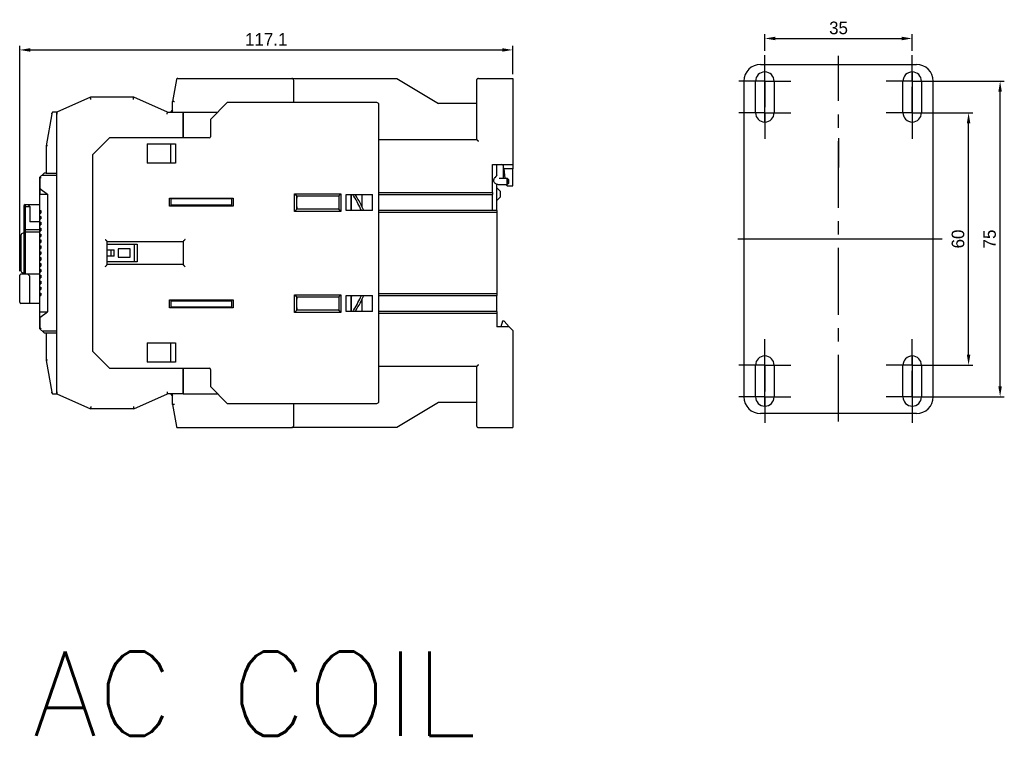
# Model space of a CAD drawing. Header units: millimetres. Extents: x -1854 to -1002, y -1254 to -1006.
# Tile 15 of 15: x -1236 to -1002, y -1249 to -1078. Entities that reach past the tile are written whole.
import ezdxf

# ---------------------------------------------------------------- set-up
doc = ezdxf.new("R2010")
doc.units = ezdxf.units.MM
doc.linetypes.add('CENTER', pattern=[50.8, 31.75, -6.35, 6.35, -6.35])
for name, color, linetype in [('\\M+3B5B5\\M+3B8E9\\M+3C3FE1', 3, 'Continuous'), ('BO', 3, 'Continuous'), ('Center', 7, 'CENTER'), ('d', 4, 'Continuous'), ('DI', 7, 'Continuous')]:
    doc.layers.add(name, color=color, linetype=linetype)
doc.styles.add('H', font='simplex', dxfattribs={"bigfont": 'gsg1'})
doc.dimstyles.new('ISO-25$0', dxfattribs={"dimtxt": 2.5, "dimasz": 2.5, "dimexe": 1, "dimexo": 1, "dimgap": 1, "dimtad": 1, "dimdec": 4, "dimdsep": 46, "dimtxsty": 'Standard', "dimcen": 2.5, "dimadec": 0, "dimazin": 2, "dimtfac": 1, "dimtdec": 4, "dimtmove": 0, "dimatfit": 3, "dimfxl": 0, "dimarcsym": 0})

# ---------------------------------------------------------------- blocks, each defined once
blk = doc.blocks.new('*D69')
at = {"layer": 'd', "color": 0, "lineweight": -2}
for p, q in [((-1236.09, -1138.22), (-1236.09, -1084.66)), ((-1118.99, -1091.42), (-1118.99, -1084.66)), ((-1233.59, -1085.66), (-1121.49, -1085.66))]:
    blk.add_line(p, q, dxfattribs=at)
at = {"layer": 'd', "color": 0}
for points in [[(-1233.59, -1085.25), (-1233.59, -1086.08), (-1236.09, -1085.66)], [(-1121.49, -1085.25), (-1121.49, -1086.08), (-1118.99, -1085.66)]]:
    blk.add_solid(points, dxfattribs=at)
at = {"layer": 'DEFPOINTS', "color": 0}
for p in [(-1118.99, -1085.66), (-1118.99, -1092.42), (-1236.09, -1139.22)]:
    blk.add_point(p, dxfattribs=at)
at = {"layer": 'd', "color": 0, "insert": (-1177.54, -1083.16), "char_height": 3, "attachment_point": 5}
blk.add_mtext('117.1', dxfattribs=at)
blk = doc.blocks.new('*D286')
at = {"layer": 'd', "color": 0, "lineweight": -2}
for p, q in [((-1018.11, -1100.59), (-1009.72, -1100.59)), ((-1010.72, -1158.09), (-1010.72, -1103.09)), ((-1018.11, -1160.59), (-1009.72, -1160.59))]:
    blk.add_line(p, q, dxfattribs=at)
at = {"layer": 'd', "color": 0}
for points in [[(-1011.13, -1103.09), (-1010.3, -1103.09), (-1010.72, -1100.59)], [(-1011.13, -1158.09), (-1010.3, -1158.09), (-1010.72, -1160.59)]]:
    blk.add_solid(points, dxfattribs=at)
at = {"layer": 'DEFPOINTS', "color": 0}
for p in [(-1019.11, -1100.59), (-1010.72, -1100.59), (-1019.11, -1160.59)]:
    blk.add_point(p, dxfattribs=at)
at = {"layer": 'd', "color": 0, "insert": (-1013.22, -1130.59), "char_height": 3, "attachment_point": 5, "rotation": 90}
blk.add_mtext('60', dxfattribs=at)
blk = doc.blocks.new('*D287')
at = {"layer": 'd', "color": 0, "lineweight": -2}
for p, q in [((-1018.11, -1093.09), (-1002.23, -1093.09)), ((-1003.23, -1165.59), (-1003.23, -1095.59)), ((-1018.11, -1168.09), (-1002.23, -1168.09))]:
    blk.add_line(p, q, dxfattribs=at)
at = {"layer": 'd', "color": 0}
for points in [[(-1003.65, -1095.59), (-1002.82, -1095.59), (-1003.23, -1093.09)], [(-1003.65, -1165.59), (-1002.82, -1165.59), (-1003.23, -1168.09)]]:
    blk.add_solid(points, dxfattribs=at)
at = {"layer": 'DEFPOINTS', "color": 0}
for p in [(-1019.11, -1093.09), (-1003.23, -1093.09), (-1019.11, -1168.09)]:
    blk.add_point(p, dxfattribs=at)
at = {"layer": 'd', "color": 0, "insert": (-1005.73, -1130.59), "char_height": 3, "attachment_point": 5, "rotation": 90}
blk.add_mtext('75', dxfattribs=at)
blk = doc.blocks.new('*D288')
at = {"layer": 'd', "color": 0, "lineweight": -2}
for p, q in [((-1059.11, -1085.89), (-1059.11, -1081.94)), ((-1024.11, -1085.89), (-1024.11, -1081.94)), ((-1056.61, -1082.94), (-1026.61, -1082.94))]:
    blk.add_line(p, q, dxfattribs=at)
at = {"layer": 'd', "color": 0}
for points in [[(-1056.61, -1082.52), (-1056.61, -1083.36), (-1059.11, -1082.94)], [(-1026.61, -1082.52), (-1026.61, -1083.36), (-1024.11, -1082.94)]]:
    blk.add_solid(points, dxfattribs=at)
at = {"layer": 'DEFPOINTS', "color": 0}
for p in [(-1024.11, -1082.94), (-1059.11, -1086.89), (-1024.11, -1086.89)]:
    blk.add_point(p, dxfattribs=at)
at = {"layer": 'd', "color": 0, "insert": (-1041.61, -1080.44), "char_height": 3, "attachment_point": 5}
blk.add_mtext('35', dxfattribs=at)

msp = doc.modelspace()

# ---------------------------------------------------------------- linework, layer by layer
at = {"color": 7, "linetype": 'Continuous'}
for p, q in [((-1231.28624, -1115.92244), (-1230.28624, -1114.92244)), ((-1231.28624, -1151.92244), (-1231.28624, -1115.92244)), ((-1231.28624, -1118.62244), (-1229.44776, -1119.92244)), ((-1231.28624, -1119.92244), (-1229.44776, -1119.92244)), ((-1234.78624, -1122.42244), (-1231.28624, -1122.42244)), ((-1234.78624, -1122.42244), (-1234.78624, -1138.92244)), ((-1234.18624, -1122.42244), (-1233.68624, -1122.92244)), ((-1235.08624, -1122.72244), (-1235.08624, -1138.92244)), ((-1233.68624, -1122.92244), (-1235.08624, -1122.92244)), ((-1233.68624, -1122.92244), (-1233.68624, -1126.52244)), ((-1231.28624, -1123.82244), (-1231.08624, -1123.82244)), ((-1231.28624, -1124.42244), (-1231.08624, -1124.42244)), ((-1231.08624, -1123.82244), (-1231.08624, -1124.42244)), ((-1231.28624, -1126.52244), (-1233.68624, -1126.52244)), ((-1231.28624, -1125.22244), (-1231.08624, -1125.22244)), ((-1231.28624, -1125.82244), (-1231.08624, -1125.82244)), ((-1231.28624, -1126.62244), (-1231.08624, -1126.62244)), ((-1231.08624, -1125.22244), (-1231.08624, -1125.82244)), ((-1231.08624, -1126.62244), (-1231.08624, -1127.22244)), ((-1235.08624, -1129.22244), (-1235.28624, -1129.22244)), ((-1231.28624, -1128.42244), (-1235.08624, -1128.42244)), ((-1234.78624, -1128.92244), (-1231.28624, -1128.92244)), ((-1231.28624, -1127.22244), (-1231.08624, -1127.22244)), ((-1231.28624, -1128.02244), (-1231.08624, -1128.02244)), ((-1231.28624, -1128.62244), (-1231.08624, -1128.62244)), ((-1231.28624, -1129.42244), (-1231.08624, -1129.42244)), ((-1231.08624, -1128.02244), (-1231.08624, -1128.62244)), ((-1231.08624, -1129.42244), (-1231.08624, -1130.02244)), ((-1235.78624, -1129.72244), (-1235.78624, -1138.12244)), ((-1231.28624, -1130.02244), (-1231.08624, -1130.02244)), ((-1231.28624, -1130.82244), (-1231.08624, -1130.82244)), ((-1231.28624, -1131.42244), (-1231.08624, -1131.42244)), ((-1231.08624, -1130.82244), (-1231.08624, -1131.42244)), ((-1231.28624, -1132.22244), (-1231.08624, -1132.22244)), ((-1231.28624, -1132.82244), (-1231.08624, -1132.82244)), ((-1231.28624, -1133.62244), (-1231.08624, -1133.62244)), ((-1231.08624, -1132.22244), (-1231.08624, -1132.82244)), ((-1231.08624, -1133.62244), (-1231.08624, -1134.22244)), ((-1231.28624, -1134.22244), (-1231.08624, -1134.22244)), ((-1231.28624, -1135.02244), (-1231.08624, -1135.02244)), ((-1231.28624, -1135.62244), (-1231.08624, -1135.62244)), ((-1231.28624, -1136.42244), (-1231.08624, -1136.42244)), ((-1231.08624, -1135.02244), (-1231.08624, -1135.62244)), ((-1231.08624, -1136.42244), (-1231.08624, -1137.02244)), ((-1235.28624, -1138.62244), (-1235.08624, -1138.62244)), ((-1231.28624, -1137.02244), (-1231.08624, -1137.02244)), ((-1231.28624, -1137.82244), (-1231.08624, -1137.82244)), ((-1231.28624, -1138.42244), (-1231.08624, -1138.42244)), ((-1231.08624, -1137.82244), (-1231.08624, -1138.42244)), ((-1236.08624, -1145.62244), (-1236.08624, -1139.22244)), ((-1231.28624, -1138.92244), (-1235.78624, -1138.92244)), ((-1234.18624, -1138.92244), (-1233.68624, -1139.42244)), ((-1233.68624, -1145.92244), (-1233.68624, -1139.42244)), ((-1231.28624, -1139.22244), (-1231.08624, -1139.22244)), ((-1231.28624, -1139.82244), (-1231.08624, -1139.82244)), ((-1231.28624, -1140.62244), (-1231.08624, -1140.62244)), ((-1231.08624, -1139.22244), (-1231.08624, -1139.82244)), ((-1231.08624, -1140.62244), (-1231.08624, -1141.22244)), ((-1231.28624, -1141.22244), (-1231.08624, -1141.22244)), ((-1231.28624, -1142.02244), (-1231.08624, -1142.02244)), ((-1231.28624, -1142.62244), (-1231.08624, -1142.62244)), ((-1231.28624, -1143.42244), (-1231.08624, -1143.42244)), ((-1231.08624, -1142.02244), (-1231.08624, -1142.62244)), ((-1231.08624, -1143.42244), (-1231.08624, -1144.02244)), ((-1231.28624, -1144.02244), (-1231.08624, -1144.02244)), ((-1231.28624, -1145.92244), (-1235.78624, -1145.92244)), ((-1231.28624, -1147.92244), (-1229.44776, -1147.92244)), ((-1231.28624, -1149.22244), (-1229.44776, -1147.92244))]:
    msp.add_line(p, q, dxfattribs=at)
at = {"color": 7}
for p, q in [((-1230.78123, -1115.42466), (-1227.27938, -1115.42466)), ((-1229.78596, -1114.92466), (-1227.27938, -1114.92466)), ((-1230.77501, -1152.42111), (-1227.28985, -1152.42111)), ((-1229.78668, -1152.92111), (-1227.28985, -1152.92111))]:
    msp.add_line(p, q, dxfattribs=at)
at = {"color": 7, "linetype": 'Continuous'}
for centre, radius, start, end in [((-1234.78624, -1122.72244), 0.3, 90, 180), ((-1235.28624, -1129.72244), 0.5, 90, 180), ((-1234.78624, -1128.62244), 0.3, 180, 270), ((-1235.28624, -1138.12244), 0.5, 180, 270), ((-1235.78624, -1139.22244), 0.3, 90, 180), ((-1235.78624, -1145.62244), 0.3, 180, 270)]:
    msp.add_arc(centre, radius, start, end, dxfattribs=at)
at = {"layer": '\\M+3B5B5\\M+3B8E9\\M+3C3FE1', "color": 7, "linetype": 'Continuous'}
for p, q in [((-1186.78624, -1098.17244), (-1190.78624, -1102.17244)), ((-1151.28624, -1098.17244), (-1186.78624, -1098.17244)), ((-1150.78624, -1169.17244), (-1150.78624, -1098.67244)), ((-1190.78624, -1102.17244), (-1190.78624, -1106.27244)), ((-1214.78624, -1106.57244), (-1218.78624, -1110.57244)), ((-1191.08624, -1106.57244), (-1214.78624, -1106.57244)), ((-1205.78624, -1107.97244), (-1199.08624, -1107.97244)), ((-1205.78624, -1107.97244), (-1205.78624, -1112.57244)), ((-1200.28624, -1107.97244), (-1200.28624, -1112.57244)), ((-1199.08624, -1107.97244), (-1199.08624, -1112.57244)), ((-1218.78624, -1110.57244), (-1218.78624, -1157.27244)), ((-1199.08624, -1112.57244), (-1205.78624, -1112.57244)), ((-1170.78624, -1119.82244), (-1159.78624, -1119.82244)), ((-1170.78624, -1119.82244), (-1170.28624, -1120.32244)), ((-1170.78624, -1124.02244), (-1170.78624, -1119.82244)), ((-1159.78624, -1119.82244), (-1160.28624, -1120.32244)), ((-1159.78624, -1119.82244), (-1159.78624, -1124.02244)), ((-1158.58624, -1120.02244), (-1152.28624, -1120.02244)), ((-1158.58624, -1123.82244), (-1158.58624, -1120.02244)), ((-1157.38624, -1123.82244), (-1157.38624, -1120.02244)), ((-1157.28624, -1120.02244), (-1157.28624, -1120.22244)), ((-1154.78624, -1122.98044), (-1154.78624, -1120.02244)), ((-1152.28624, -1123.82244), (-1152.28624, -1120.02244)), ((-1200.48624, -1120.92244), (-1185.38624, -1120.92244)), ((-1200.48624, -1122.82244), (-1200.48624, -1120.92244)), ((-1200.08624, -1122.57244), (-1200.08624, -1120.92244)), ((-1185.78624, -1121.07244), (-1200.08624, -1121.07244)), ((-1199.98624, -1121.07244), (-1199.98624, -1120.92244)), ((-1185.88624, -1121.07244), (-1185.88624, -1120.92244)), ((-1185.78624, -1120.92244), (-1185.78624, -1122.57244)), ((-1185.38624, -1120.92244), (-1185.38624, -1122.82244)), ((-1170.28624, -1120.32244), (-1160.28624, -1120.32244)), ((-1170.28624, -1123.52244), (-1170.28624, -1120.32244)), ((-1160.28624, -1120.32244), (-1160.28624, -1123.52244)), ((-1157.28624, -1123.62244), (-1157.28624, -1120.22244)), ((-1185.38624, -1122.82244), (-1200.48624, -1122.82244)), ((-1185.78624, -1122.57244), (-1200.08624, -1122.57244)), ((-1170.78624, -1124.02244), (-1170.28624, -1123.52244)), ((-1159.78624, -1124.02244), (-1170.78624, -1124.02244)), ((-1160.28624, -1123.52244), (-1170.28624, -1123.52244)), ((-1159.78624, -1124.02244), (-1160.28624, -1123.52244)), ((-1152.28624, -1123.82244), (-1158.58624, -1123.82244)), ((-1157.28624, -1123.62244), (-1157.28624, -1123.82244)), ((-1215.28624, -1131.17244), (-1197.28624, -1131.17244)), ((-1215.28624, -1136.67244), (-1215.28624, -1131.17244)), ((-1215.28624, -1131.82244), (-1208.18624, -1131.82244)), ((-1208.88624, -1131.82244), (-1208.88624, -1136.02244)), ((-1208.18624, -1131.82244), (-1208.18624, -1136.02244)), ((-1197.28624, -1131.17244), (-1197.28624, -1136.67244)), ((-1215.28624, -1133.17244), (-1214.38624, -1133.17244)), ((-1214.38624, -1134.67244), (-1214.38624, -1133.17244)), ((-1214.38624, -1133.17244), (-1213.68624, -1133.17244)), ((-1213.68624, -1134.67244), (-1213.68624, -1133.17244)), ((-1209.88624, -1132.92244), (-1212.68624, -1132.92244)), ((-1212.68624, -1132.92244), (-1212.68624, -1134.92244)), ((-1209.88624, -1134.92244), (-1209.88624, -1132.92244)), ((-1214.38624, -1134.67244), (-1215.28624, -1134.67244)), ((-1208.18624, -1136.02244), (-1215.28624, -1136.02244)), ((-1213.68624, -1134.67244), (-1214.38624, -1134.67244)), ((-1212.68624, -1134.92244), (-1209.88624, -1134.92244)), ((-1197.28624, -1136.67244), (-1215.28624, -1136.67244)), ((-1200.48624, -1145.02244), (-1185.38624, -1145.02244)), ((-1200.48624, -1146.92244), (-1200.48624, -1145.02244)), ((-1200.08624, -1145.27244), (-1185.78624, -1145.27244)), ((-1200.08624, -1146.92244), (-1200.08624, -1145.27244)), ((-1185.78624, -1145.27244), (-1185.78624, -1146.92244)), ((-1185.38624, -1145.02244), (-1185.38624, -1146.92244)), ((-1170.78624, -1143.82244), (-1170.28624, -1144.32244)), ((-1170.78624, -1148.02244), (-1170.78624, -1143.82244)), ((-1170.78624, -1143.82244), (-1159.78624, -1143.82244)), ((-1170.28624, -1144.32244), (-1160.28624, -1144.32244)), ((-1170.28624, -1147.52244), (-1170.28624, -1144.32244)), ((-1159.78624, -1143.82244), (-1160.28624, -1144.32244)), ((-1160.28624, -1144.32244), (-1160.28624, -1147.52244)), ((-1159.78624, -1143.82244), (-1159.78624, -1148.02244)), ((-1158.58624, -1144.02244), (-1152.28624, -1144.02244)), ((-1158.58624, -1147.82244), (-1158.58624, -1144.02244)), ((-1157.38624, -1147.82244), (-1157.38624, -1144.02244)), ((-1157.28624, -1144.02244), (-1157.28624, -1144.22244)), ((-1157.28624, -1147.62244), (-1157.28624, -1144.22244)), ((-1154.78624, -1147.82244), (-1154.78624, -1144.86443)), ((-1152.28624, -1147.82244), (-1152.28624, -1144.02244)), ((-1185.38624, -1146.92244), (-1200.48624, -1146.92244)), ((-1185.78624, -1146.77244), (-1200.08624, -1146.77244)), ((-1199.98624, -1146.92244), (-1199.98624, -1146.77244)), ((-1185.88624, -1146.92244), (-1185.88624, -1146.77244)), ((-1170.78624, -1148.02244), (-1170.28624, -1147.52244)), ((-1159.78624, -1148.02244), (-1170.78624, -1148.02244)), ((-1160.28624, -1147.52244), (-1170.28624, -1147.52244)), ((-1159.78624, -1148.02244), (-1160.28624, -1147.52244)), ((-1152.28624, -1147.82244), (-1158.58624, -1147.82244)), ((-1157.28624, -1147.62244), (-1157.28624, -1147.82244)), ((-1218.78624, -1157.27244), (-1214.78624, -1161.27244)), ((-1205.78624, -1155.27244), (-1199.08624, -1155.27244)), ((-1205.78624, -1155.27244), (-1205.78624, -1159.87244)), ((-1200.28624, -1155.27244), (-1200.28624, -1159.87244)), ((-1199.08624, -1155.27244), (-1199.08624, -1159.87244)), ((-1199.08624, -1159.87244), (-1205.78624, -1159.87244)), ((-1214.78624, -1161.27244), (-1191.08624, -1161.27244)), ((-1190.78624, -1161.57244), (-1190.78624, -1165.67244)), ((-1190.78624, -1165.67244), (-1186.78624, -1169.67244)), ((-1186.78624, -1169.67244), (-1151.28624, -1169.67244))]:
    msp.add_line(p, q, dxfattribs=at)
for centre, radius, start, end in [((-1151.28624, -1098.67244), 0.5, 0, 90), ((-1191.08624, -1106.27244), 0.3, 270, 0), ((-1154.57893, -1119.16877), 2.5, 199.9911948, 212.4454806), ((-1154.57893, -1119.16877), 2, 205.3895954, 212.4454806), ((-1169.28624, -1120.92244), 1, 149.9862496, 180), ((-1169.28624, -1120.92244), 1, 142.7463993, 149.9862496), ((-1177.78624, -1133.92244), 25, 23.8436699, 32.4454806), ((-1177.78624, -1133.92244), 25.5, 23.360358, 32.4454806), ((-1169.28624, -1122.92244), 1, 180, 209.9860773), ((-1169.28624, -1122.92244), 1, 209.9860773, 217.2496535), ((-1169.28624, -1144.92244), 1, 149.9862496, 180), ((-1169.28624, -1144.92244), 1, 142.7463993, 149.9862496), ((-1177.78624, -1133.92244), 25, 327.5545194, 336.1563301), ((-1177.78624, -1133.92244), 25.5, 327.5545194, 336.639642), ((-1169.28624, -1146.92244), 1, 180, 209.9860773), ((-1169.28624, -1146.92244), 1, 209.9860773, 217.2496535), ((-1154.57893, -1148.6761), 2.5, 147.5545194, 160.0092122), ((-1154.57893, -1148.6761), 2, 147.5545194, 154.6061538), ((-1191.08624, -1161.57244), 0.3, 0, 90), ((-1151.28624, -1169.17244), 0.5, 270, 0)]:
    msp.add_arc(centre, radius, start, end, dxfattribs=at)
for points, start_tangent, end_tangent in [([(-1215.78624, -1130.67244), (-1215.6775, -1130.78118), (-1215.56852, -1130.89015), (-1215.46626, -1130.99242), (-1215.37779, -1131.08089), (-1215.31269, -1131.14598), (-1215.28624, -1131.17244)], (0.707106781, -0.707106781), (0.707106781, -0.707106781)), ([(-1196.78624, -1130.67244), (-1196.89499, -1130.78118), (-1197.00396, -1130.89015), (-1197.10622, -1130.99242), (-1197.19469, -1131.08089), (-1197.25979, -1131.14598), (-1197.28624, -1131.17244)], (-0.707106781, -0.707106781), (-0.707106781, -0.707106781)), ([(-1215.78624, -1137.17244), (-1215.6775, -1137.06369), (-1215.56852, -1136.95472), (-1215.46626, -1136.85245), (-1215.37779, -1136.76399), (-1215.31269, -1136.69889), (-1215.28624, -1136.67244)], (0.707106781, 0.707106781), (0.707106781, 0.707106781)), ([(-1196.78624, -1137.17244), (-1196.89499, -1137.06369), (-1197.00396, -1136.95472), (-1197.10622, -1136.85245), (-1197.19469, -1136.76399), (-1197.25979, -1136.69889), (-1197.28624, -1136.67244)], (-0.707106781, 0.707106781), (-0.707106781, 0.707106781))]:
    msp.add_spline(points, degree=3, dxfattribs=dict(at, start_tangent=start_tangent, end_tangent=end_tangent))
at = {"layer": 'BO', "color": 7, "linetype": 'Continuous'}
for p, q in [((-1060.10839, -1089.09155), (-1023.10839, -1089.09155)), ((-1024.10839, -1090.90759), (-1024.10839, -1102.77551)), ((-1024.10839, -1090.90759), (-1024.10839, -1102.77551)), ((-1198.86015, -1092.67034), (-1199.78624, -1097.92244)), ((-1198.86015, -1092.67034), (-1199.78624, -1097.92244)), ((-1198.56471, -1092.42244), (-1171.48624, -1092.42244)), ((-1198.56471, -1092.42244), (-1171.48624, -1092.42244)), ((-1171.48624, -1092.42244), (-1146.48624, -1092.42244)), ((-1170.98624, -1098.17244), (-1170.98624, -1092.92244)), ((-1146.48624, -1092.42244), (-1136.58624, -1098.42244)), ((-1127.58624, -1092.92244), (-1127.58624, -1096.42244)), ((-1127.08624, -1092.42244), (-1118.98624, -1092.42244)), ((-1127.08624, -1092.42244), (-1118.98624, -1092.42244)), ((-1118.98624, -1092.42244), (-1118.98624, -1093.92244)), ((-1118.98624, -1093.92244), (-1118.98624, -1096.42244)), ((-1064.10839, -1093.09155), (-1064.10839, -1168.09155)), ((-1061.30839, -1100.59155), (-1061.30839, -1093.09155)), ((-1056.90839, -1093.09155), (-1056.90839, -1100.59155)), ((-1026.30839, -1100.59155), (-1026.30839, -1093.09155)), ((-1021.90839, -1093.09155), (-1021.90839, -1100.59155)), ((-1127.58624, -1096.42244), (-1127.58624, -1106.92244)), ((-1118.98624, -1096.42244), (-1118.98624, -1112.92244)), ((-1219.28624, -1096.92244), (-1227.28624, -1100.42244)), ((-1208.98624, -1096.92244), (-1219.28624, -1096.92244)), ((-1200.98624, -1100.42244), (-1208.98624, -1096.92244)), ((-1199.78624, -1100.42244), (-1199.78624, -1097.92244)), ((-1199.78624, -1100.42244), (-1199.78624, -1097.92244)), ((-1127.58624, -1098.42244), (-1136.58624, -1098.42244)), ((-1228.4546, -1100.87034), (-1229.78624, -1108.42244)), ((-1228.41934, -1100.67034), (-1228.4546, -1100.87034)), ((-1228.4546, -1100.87034), (-1228.41934, -1100.67034)), ((-1227.28624, -1100.42244), (-1228.1239, -1100.42244)), ((-1227.28624, -1100.42244), (-1227.28624, -1100.92244)), ((-1227.28624, -1100.79458), (-1227.28624, -1100.42244)), ((-1227.28624, -1100.92244), (-1227.28624, -1100.79458)), ((-1227.28624, -1100.96819), (-1227.28624, -1100.92244)), ((-1227.28624, -1100.96819), (-1227.28624, -1100.92244)), ((-1227.28624, -1166.87668), (-1227.28624, -1100.96819)), ((-1227.28624, -1166.87668), (-1227.28624, -1100.96819)), ((-1200.98624, -1100.42244), (-1197.28624, -1100.42244)), ((-1200.98624, -1100.42244), (-1197.28624, -1100.42244)), ((-1199.78624, -1099.92244), (-1200.28624, -1100.42244)), ((-1197.28624, -1100.42244), (-1197.28624, -1100.92244)), ((-1197.28624, -1100.44695), (-1197.28624, -1100.42244)), ((-1197.28624, -1100.42244), (-1189.03624, -1100.42244)), ((-1197.28624, -1100.42244), (-1189.03624, -1100.42244)), ((-1197.28624, -1100.51795), (-1197.28624, -1100.44695)), ((-1197.28624, -1100.62826), (-1197.28624, -1100.51795)), ((-1197.28624, -1100.76787), (-1197.28624, -1100.62826)), ((-1197.28624, -1100.92244), (-1197.28624, -1100.76787)), ((-1197.28624, -1100.92244), (-1197.28624, -1106.57244)), ((-1197.28624, -1106.57244), (-1197.28624, -1100.92244)), ((-1229.78624, -1108.42244), (-1229.78624, -1114.92244)), ((-1150.78624, -1106.92244), (-1127.58624, -1106.92244)), ((-1150.78624, -1106.92244), (-1127.58624, -1106.92244)), ((-1041.60839, -1106.59155), (-1041.60839, -1113.59155)), ((-1123.78624, -1119.52244), (-1123.78624, -1112.92244)), ((-1123.78624, -1112.92244), (-1118.98624, -1112.92244)), ((-1122.83624, -1112.92244), (-1122.83624, -1115.61238)), ((-1122.83624, -1112.92244), (-1122.83624, -1115.61238)), ((-1122.78624, -1115.5616), (-1122.78624, -1112.92244)), ((-1118.98624, -1112.92244), (-1118.98624, -1113.92244)), ((-1230.28624, -1114.92244), (-1231.28624, -1115.92244)), ((-1229.78624, -1114.92244), (-1230.28624, -1114.92244)), ((-1122.65166, -1115.4249), (-1122.97361, -1115.75192)), ((-1121.23624, -1113.14238), (-1121.23624, -1113.37886)), ((-1121.23624, -1113.14238), (-1121.23624, -1113.37886)), ((-1121.23624, -1113.37886), (-1121.23624, -1115.88716)), ((-1121.23624, -1113.37886), (-1121.23624, -1115.88716)), ((-1121.09875, -1113.92244), (-1121.14631, -1113.37886)), ((-1121.09875, -1113.92244), (-1120.90195, -1116.17192)), ((-1118.98624, -1113.92244), (-1121.09875, -1113.92244)), ((-1118.98624, -1117.92244), (-1118.98624, -1113.92244)), ((-1231.28624, -1115.92244), (-1231.28624, -1118.83457)), ((-1123.24052, -1116.02303), (-1123.28974, -1116.07302)), ((-1122.97361, -1115.75192), (-1123.24052, -1116.02303)), ((-1122.78624, -1123.82244), (-1122.78624, -1117.53425)), ((-1121.78624, -1116.17192), (-1121.68624, -1116.17192)), ((-1121.78624, -1117.67192), (-1121.68624, -1117.67192)), ((-1121.68624, -1116.17192), (-1120.38627, -1116.17192)), ((-1121.68624, -1116.17192), (-1120.38627, -1116.17192)), ((-1121.68624, -1117.67192), (-1120.38627, -1117.67192)), ((-1121.68624, -1117.67192), (-1120.38627, -1117.67192)), ((-1120.56402, -1117.67192), (-1120.53968, -1117.69422)), ((-1120.53968, -1117.69422), (-1120.4674, -1117.76045)), ((-1120.4674, -1117.76045), (-1120.41305, -1117.81026)), ((-1120.38624, -1117.11603), (-1120.38635, -1117.53543)), ((-1120.38635, -1117.53543), (-1120.38628, -1117.67192)), ((-1120.38628, -1116.17192), (-1120.38627, -1116.24211)), ((-1120.38627, -1116.17192), (-1120.28627, -1116.17192)), ((-1120.38627, -1116.24211), (-1120.38624, -1117.11603)), ((-1120.38627, -1117.67192), (-1120.28627, -1117.67192)), ((-1120.28628, -1116.17192), (-1120.28627, -1116.24211)), ((-1120.28624, -1117.11603), (-1120.28628, -1117.67192)), ((-1119.98624, -1116.47193), (-1120.28627, -1116.17191)), ((-1120.28627, -1116.24211), (-1120.28624, -1117.11603)), ((-1119.98624, -1117.3719), (-1120.28627, -1117.67193)), ((-1119.98624, -1116.47202), (-1119.98624, -1116.92192)), ((-1119.98624, -1116.92192), (-1119.98624, -1117.03839)), ((-1119.98624, -1117.03839), (-1119.98624, -1117.37181)), ((-1231.28624, -1118.83457), (-1231.28624, -1119.92244)), ((-1231.28624, -1119.92244), (-1229.44776, -1119.92244)), ((-1230.98624, -1118.83457), (-1229.44776, -1119.92244)), ((-1229.44776, -1119.92244), (-1229.44776, -1147.92244)), ((-1150.78624, -1119.52244), (-1123.78624, -1119.52244)), ((-1150.78624, -1120.02244), (-1123.78624, -1120.02244)), ((-1123.78624, -1119.52244), (-1123.78624, -1120.02244)), ((-1123.78624, -1123.82244), (-1123.78624, -1120.02244)), ((-1121.98624, -1119.22244), (-1122.78624, -1118.42244)), ((-1121.98624, -1119.22244), (-1121.98624, -1120.62244)), ((-1120.41305, -1117.81026), (-1120.29063, -1117.92244)), ((-1120.29063, -1117.92244), (-1118.98624, -1117.92244)), ((-1122.78624, -1121.42244), (-1121.98624, -1120.62244)), ((-1122.78624, -1123.82244), (-1150.78624, -1123.82244)), ((-1122.78624, -1124.32244), (-1150.78624, -1124.32244)), ((-1122.78624, -1123.82244), (-1122.78624, -1124.32244)), ((-1122.78624, -1124.32244), (-1122.78624, -1143.52244)), ((-1150.78624, -1143.52244), (-1122.78624, -1143.52244)), ((-1122.78624, -1143.52244), (-1122.78624, -1144.02244)), ((-1150.78624, -1144.02244), (-1122.78624, -1144.02244)), ((-1122.78624, -1147.82244), (-1122.78624, -1144.02244)), ((-1231.28624, -1147.92244), (-1229.44776, -1147.92244)), ((-1230.98624, -1149.0103), (-1229.44776, -1147.92244)), ((-1122.78624, -1147.82244), (-1150.78624, -1147.82244)), ((-1122.78624, -1147.82244), (-1122.78624, -1148.32244)), ((-1231.28624, -1149.0103), (-1231.28624, -1151.92244)), ((-1122.78624, -1148.32244), (-1150.78624, -1148.32244)), ((-1122.78624, -1148.32244), (-1122.78624, -1151.42244)), ((-1121.38624, -1150.12267), (-1121.78624, -1151.42244)), ((-1120.98624, -1150.12267), (-1121.38624, -1150.12267)), ((-1119.80463, -1151.42244), (-1120.98624, -1150.12267)), ((-1231.28624, -1151.92244), (-1230.28624, -1152.92244)), ((-1119.80463, -1151.42244), (-1122.78624, -1151.42244)), ((-1119.80463, -1151.42244), (-1118.98624, -1152.32267)), ((-1118.98624, -1152.32267), (-1118.98624, -1171.42244)), ((-1230.28624, -1152.92244), (-1229.78624, -1152.92244)), ((-1229.78624, -1152.92244), (-1229.78624, -1159.42244)), ((-1229.78624, -1159.42244), (-1228.4546, -1166.97453)), ((-1197.28624, -1166.92244), (-1197.28624, -1161.27244)), ((-1197.28624, -1161.27244), (-1197.28624, -1166.92244)), ((-1127.58624, -1160.92244), (-1150.78624, -1160.92244)), ((-1127.58624, -1160.92244), (-1150.78624, -1160.92244)), ((-1127.58624, -1160.92244), (-1127.58624, -1171.42244)), ((-1061.30839, -1168.09155), (-1061.30839, -1160.59155)), ((-1056.90839, -1160.59155), (-1056.90839, -1168.09155)), ((-1026.30839, -1168.09155), (-1026.30839, -1160.59155)), ((-1021.90839, -1160.59155), (-1021.90839, -1168.09155)), ((-1227.28624, -1166.92244), (-1227.28624, -1166.87668)), ((-1227.28624, -1166.92244), (-1227.28624, -1166.87668)), ((-1228.41934, -1167.17453), (-1228.4546, -1166.97453)), ((-1228.4546, -1166.97453), (-1228.41934, -1167.17453)), ((-1228.1239, -1167.42244), (-1227.28624, -1167.42244)), ((-1227.28624, -1166.92244), (-1227.28624, -1167.42244)), ((-1227.28624, -1167.0503), (-1227.28624, -1166.92244)), ((-1227.28624, -1167.42244), (-1227.28624, -1167.0503)), ((-1227.28624, -1167.42244), (-1219.28624, -1170.92244)), ((-1208.98624, -1170.92244), (-1200.98624, -1167.42244)), ((-1197.28624, -1167.42244), (-1200.98624, -1167.42244)), ((-1197.28624, -1167.42244), (-1200.98624, -1167.42244)), ((-1200.28624, -1167.42244), (-1199.78624, -1167.92244)), ((-1199.78624, -1169.92244), (-1199.78624, -1167.42244)), ((-1199.78624, -1169.92244), (-1199.78624, -1167.42244)), ((-1197.28624, -1166.92244), (-1197.28624, -1167.07703)), ((-1197.28624, -1167.07703), (-1197.28624, -1166.92244)), ((-1197.28624, -1167.07703), (-1197.28624, -1167.21647)), ((-1197.28624, -1167.21647), (-1197.28624, -1167.07703)), ((-1197.28624, -1167.21647), (-1197.28624, -1167.27166)), ((-1197.28624, -1167.27166), (-1197.28624, -1167.21647)), ((-1197.28624, -1167.27166), (-1197.28624, -1167.32681)), ((-1197.28624, -1167.32681), (-1197.28624, -1167.27166)), ((-1197.28624, -1167.32681), (-1197.28624, -1167.39793)), ((-1197.28624, -1167.39793), (-1197.28624, -1167.32681)), ((-1197.28624, -1167.39793), (-1197.28624, -1167.42244)), ((-1197.28624, -1167.42244), (-1197.28624, -1167.39793)), ((-1197.28624, -1167.42244), (-1189.03624, -1167.42244)), ((-1208.98624, -1170.92244), (-1219.28624, -1170.92244)), ((-1208.98624, -1170.92244), (-1219.28624, -1170.92244)), ((-1199.78624, -1169.92244), (-1198.86015, -1175.17453)), ((-1170.98624, -1174.92244), (-1170.98624, -1169.67244)), ((-1136.58624, -1169.42244), (-1146.48624, -1175.42244)), ((-1127.58624, -1169.42244), (-1136.58624, -1169.42244)), ((-1127.58624, -1171.42244), (-1127.58624, -1174.92244)), ((-1118.98624, -1171.42244), (-1118.98624, -1173.92244)), ((-1118.98624, -1173.92244), (-1118.98624, -1175.42244)), ((-1023.10839, -1172.09155), (-1060.10839, -1172.09155)), ((-1198.56471, -1175.42244), (-1171.48624, -1175.42244)), ((-1146.48624, -1175.42244), (-1171.48624, -1175.42244)), ((-1127.08624, -1175.42244), (-1118.98624, -1175.42244))]:
    msp.add_line(p, q, dxfattribs=at)
for centre, radius, start, end in [((-1060.10839, -1093.09155), 4, 90, 180), ((-1023.10839, -1093.09155), 4, 0, 90), ((-1059.10839, -1093.09155), 2.2, 0, 180), ((-1024.10839, -1093.09155), 2.2, 0, 180), ((-1198.56471, -1092.72244), 0.3, 90.0000012, 169.9999988), ((-1198.56471, -1092.72244), 0.3, 146.0295775, 170), ((-1198.56471, -1092.72244), 0.3, 121.0712269, 138.8651278), ((-1198.56471, -1092.72244), 0.3, 90, 113.953605), ((-1171.48624, -1092.92244), 0.5, 0, 90), ((-1171.48624, -1092.92244), 0.5, 0, 90), ((-1127.08624, -1092.92244), 0.5, 159.3967031, 180), ((-1127.08624, -1092.92244), 0.5, 159.460772, 180), ((-1127.08624, -1092.92244), 0.5, 152.9720847, 159.460772), ((-1127.08624, -1092.92244), 0.5, 153.0277974, 159.3967031), ((-1127.08624, -1092.92244), 0.5, 138.5610434, 153.0277974), ((-1127.08624, -1092.92244), 0.5, 138.6392334, 152.9720847), ((-1127.08624, -1092.92244), 0.5, 131.3609132, 138.6392334), ((-1127.08624, -1092.92244), 0.5, 131.4391023, 138.5610434), ((-1127.08624, -1092.92244), 0.5, 116.9722297, 131.4391023), ((-1127.08624, -1092.92244), 0.5, 117.0279412, 131.3609132), ((-1127.08624, -1092.92244), 0.5, 110.5393984, 117.0279412), ((-1127.08624, -1092.92244), 0.5, 110.6034639, 116.9722297), ((-1127.08624, -1092.92244), 0.5, 90, 110.6034639), ((-1127.08624, -1092.92244), 0.5, 90, 110.5393984), ((-1228.1239, -1100.72244), 0.3, 89.9999994, 169.9999967), ((-1228.1239, -1100.72244), 0.3, 143.333334, 170), ((-1228.1239, -1100.72244), 0.3, 129.8658666, 143.333334), ((-1228.1239, -1100.72244), 0.3, 90, 116.6666673), ((-1059.10839, -1100.59155), 2.2, 180, 0), ((-1024.10839, -1100.59155), 2.2, 180, 0), ((-1121.64441, -1113.42244), 0.5, 5, 90), ((-1059.10839, -1160.59155), 2.2, 0, 180), ((-1024.10839, -1160.59155), 2.2, 0, 180), ((-1228.1239, -1167.12244), 0.3, 190, 270), ((-1228.1239, -1167.12244), 0.3, 190.0000033, 216.666669), ((-1228.1239, -1167.12244), 0.3, 216.666669, 230.1341358), ((-1228.1239, -1167.12244), 0.3, 230.1341358, 243.3333347), ((-1228.1239, -1167.12244), 0.3, 243.3333347, 270.0000006), ((-1060.10839, -1168.09155), 4, 180, 270), ((-1059.10839, -1168.09155), 2.2, 180, 0), ((-1024.10839, -1168.09155), 2.2, 180, 0), ((-1023.10839, -1168.09155), 4, 270, 0), ((-1198.56471, -1175.12244), 0.3, 190, 213.9764567), ((-1198.56471, -1175.12244), 0.3, 190, 270), ((-1198.56471, -1175.12244), 0.3, 221.1325352, 238.929637), ((-1198.56471, -1175.12244), 0.3, 246.0470475, 270), ((-1171.48624, -1174.92244), 0.5, 270, 0), ((-1127.08624, -1174.92244), 0.5, 180, 270)]:
    msp.add_arc(centre, radius, start, end, dxfattribs=at)
for points, start_tangent, end_tangent in [([(-1219.18165, -1097.42244), (-1219.22126, -1097.23311), (-1219.25517, -1097.07098), (-1219.2781, -1096.96135), (-1219.28624, -1096.92244)], (-0.204746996, 0.97881493), (-0.204746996, 0.97881493)), ([(-1209.09083, -1097.42244), (-1209.05123, -1097.23311), (-1209.01731, -1097.07098), (-1208.99438, -1096.96135), (-1208.98624, -1096.92244)], (0.204746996, 0.97881493), (0.204746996, 0.97881493)), ([(-1199.28624, -1097.96618), (-1199.47722, -1097.94947), (-1199.63942, -1097.93528), (-1199.74803, -1097.92578), (-1199.78624, -1097.92244)], (-0.996194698, 0.087155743), (-0.996194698, 0.087155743)), ([(-1201.09083, -1100.92244), (-1201.05123, -1100.73311), (-1201.01731, -1100.57098), (-1200.99438, -1100.46135), (-1200.98624, -1100.42244)], (0.204746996, 0.97881493), (0.204746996, 0.97881493)), ([(-1229.48624, -1108.44868), (-1229.60083, -1108.43866), (-1229.69815, -1108.43014), (-1229.76332, -1108.42444), (-1229.78624, -1108.42244)], (-0.996194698, 0.087155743), (-0.996194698, 0.087155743)), ([(-1127.58624, -1106.92244), (-1127.57167, -1106.93701), (-1127.52597, -1106.98271), (-1127.45048, -1107.0582), (-1127.3511, -1107.15758), (-1127.22806, -1107.28061), (-1127.08624, -1107.42244)], (0.707106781, -0.707106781), (0.707106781, -0.707106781)), ([(-1230.98624, -1116.0467), (-1231.09669, -1116.00095), (-1231.19369, -1115.96077), (-1231.26143, -1115.93271), (-1231.28624, -1115.92244)], (-0.923879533, 0.382683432), (-0.923879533, 0.382683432)), ([(-1123.52875, -1116.55273), (-1123.53619, -1116.66311)], (-0.134783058, -0.990875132), (0.000251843, -0.999999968)), ([(-1123.53619, -1116.66311), (-1123.53612, -1116.67378)], (0.000251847, -0.999999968), (0.013227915, -0.999912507)), ([(-1123.53612, -1116.67378), (-1123.51743, -1116.83747)], (0.013227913, -0.999912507), (0.213025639, -0.977046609)), ([(-1123.28974, -1116.07302), (-1123.44823, -1116.29335), (-1123.52875, -1116.55273)], (-0.701558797, -0.712611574), (-0.134783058, -0.990875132)), ([(-1123.51743, -1116.83747), (-1123.40187, -1117.11378), (-1123.19226, -1117.33937), (-1122.93354, -1117.48803), (-1122.61117, -1117.58918), (-1122.20551, -1117.65235), (-1121.78624, -1117.67192)], (0.213025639, -0.977046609), (1, 0)), ([(-1122.2454, -1116.10722), (-1122.19008, -1116.12385), (-1122.07626, -1116.14535), (-1121.90559, -1116.16401), (-1121.78618, -1116.17085)], (-0.593344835, 0.804948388), (0.999644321, -0.026668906)), ([(-1121.78618, -1116.17085), (-1121.68624, -1116.17192)], (0.999644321, -0.026668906), (1, 0)), ([(-1121.7861, -1117.67085), (-1121.68624, -1117.67192)], (0.999767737, -0.021551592), (1, 0)), ([(-1121.24483, -1116.00514), (-1121.26462, -1116.10077), (-1121.28818, -1116.1742)], (-0.144280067, -0.989536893), (-0.349583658, -0.936905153)), ([(-1121.23624, -1115.88716), (-1121.24483, -1116.00514)], (0, -1), (-0.144280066, -0.989536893)), ([(-1230.98624, -1118.83457), (-1231.0771, -1118.78028), (-1231.16209, -1118.75049), (-1231.22796, -1118.75014), (-1231.27107, -1118.77869), (-1231.28624, -1118.83457)], (-0.816496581, 0.577350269), (0, -1)), ([(-1230.98624, -1151.79817), (-1231.09669, -1151.84392), (-1231.19369, -1151.8841), (-1231.26143, -1151.91216), (-1231.28624, -1151.92244)], (-0.923879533, -0.382683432), (-0.923879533, -0.382683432)), ([(-1229.48624, -1159.39619), (-1229.60083, -1159.40621), (-1229.69815, -1159.41473), (-1229.76332, -1159.42043), (-1229.78624, -1159.42244)], (-0.996194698, -0.087155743), (-0.996194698, -0.087155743)), ([(-1127.08624, -1160.42244), (-1127.22806, -1160.56426), (-1127.3511, -1160.6873), (-1127.45048, -1160.78667), (-1127.52597, -1160.86216), (-1127.57167, -1160.90786), (-1127.58624, -1160.92244)], (-0.707106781, -0.707106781), (-0.707106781, -0.707106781)), ([(-1201.09083, -1166.92244), (-1201.05123, -1167.11176), (-1201.01731, -1167.27389), (-1200.99438, -1167.38353), (-1200.98624, -1167.42244)], (0.204746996, -0.97881493), (0.204746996, -0.97881493)), ([(-1219.18165, -1170.42244), (-1219.22126, -1170.61176), (-1219.25517, -1170.77389), (-1219.2781, -1170.88353), (-1219.28624, -1170.92244)], (-0.204746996, -0.97881493), (-0.204746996, -0.97881493)), ([(-1209.09083, -1170.42244), (-1209.05123, -1170.61176), (-1209.01731, -1170.77389), (-1208.99438, -1170.88353), (-1208.98624, -1170.92244)], (0.204746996, -0.97881493), (0.204746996, -0.97881493)), ([(-1199.28624, -1169.87869), (-1199.47722, -1169.8954), (-1199.63942, -1169.90959), (-1199.74803, -1169.91909), (-1199.78624, -1169.92244)], (-0.996194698, -0.087155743), (-0.996194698, -0.087155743))]:
    msp.add_spline(points, degree=3, dxfattribs=dict(at, start_tangent=start_tangent, end_tangent=end_tangent))
at = {"layer": 'Center', "color": 7, "ltscale": 0.5}
for p, q in [((-1059.10839, -1093.09155), (-1059.10839, -1086.89155)), ((-1041.60839, -1173.99202), (-1041.60839, -1087.09155)), ((-1024.10839, -1093.09155), (-1024.10839, -1086.89155)), ((-1059.10839, -1102.77551), (-1059.10839, -1090.90759)), ((-1059.10839, -1102.77551), (-1059.10839, -1090.90759)), ((-1059.10839, -1093.09155), (-1065.30839, -1093.09155)), ((-1059.10839, -1093.09155), (-1052.90839, -1093.09155)), ((-1059.10839, -1093.09155), (-1059.10839, -1099.29155)), ((-1059.10839, -1100.59155), (-1059.10839, -1094.39155)), ((-1024.10839, -1093.09155), (-1030.30839, -1093.09155)), ((-1024.10839, -1093.09155), (-1017.90839, -1093.09155)), ((-1024.10839, -1093.09155), (-1024.10839, -1099.29155)), ((-1024.10839, -1100.59155), (-1024.10839, -1094.39155)), ((-1059.10839, -1100.59155), (-1065.30839, -1100.59155)), ((-1059.10839, -1100.59155), (-1052.90839, -1100.59155)), ((-1059.10839, -1100.59155), (-1059.10839, -1106.79155)), ((-1024.10839, -1100.59155), (-1030.30839, -1100.59155)), ((-1024.10839, -1100.59155), (-1017.90839, -1100.59155)), ((-1024.10839, -1100.59155), (-1024.10839, -1106.79155)), ((-1059.10839, -1160.59155), (-1059.10839, -1154.39155)), ((-1024.10839, -1160.59155), (-1024.10839, -1154.39155)), ((-1059.10839, -1170.27551), (-1059.10839, -1158.40759)), ((-1059.10839, -1170.27551), (-1059.10839, -1158.40759)), ((-1024.10839, -1158.40759), (-1024.10839, -1170.27551)), ((-1024.10839, -1158.40759), (-1024.10839, -1170.27551)), ((-1059.10839, -1160.59155), (-1065.30839, -1160.59155)), ((-1059.10839, -1160.59155), (-1052.90839, -1160.59155)), ((-1059.10839, -1160.59155), (-1059.10839, -1166.79155)), ((-1059.10839, -1168.09155), (-1059.10839, -1161.89155)), ((-1024.10839, -1160.59155), (-1030.30839, -1160.59155)), ((-1024.10839, -1160.59155), (-1017.90839, -1160.59155)), ((-1024.10839, -1160.59155), (-1024.10839, -1166.79155)), ((-1024.10839, -1168.09155), (-1024.10839, -1161.89155)), ((-1059.10839, -1168.09155), (-1065.30839, -1168.09155)), ((-1059.10839, -1168.09155), (-1052.90839, -1168.09155)), ((-1059.10839, -1168.09155), (-1059.10839, -1174.29155)), ((-1024.10839, -1168.09155), (-1030.30839, -1168.09155)), ((-1024.10839, -1168.09155), (-1017.90839, -1168.09155)), ((-1024.10839, -1168.09155), (-1024.10839, -1174.29155))]:
    msp.add_line(p, q, dxfattribs=at)
at = {"layer": 'd', "color": 7}
for p, q in [((-1019.10839, -1168.09155), (-1019.10839, -1093.09155)), ((-1016.98348, -1130.59155), (-1065.50875, -1130.59155))]:
    msp.add_line(p, q, dxfattribs=at)

# ---------------------------------------------------------------- texts
at = {"layer": 'DI', "style": 'H'}
msp.add_text('AC COIL', height=20, dxfattribs=at).set_placement((-1233.0393, -1248.65293))

# ---------------------------------------------------------------- dimensions: what is measured, and where the dimension line sits
at = {"layer": 'd'}
for base, p1, p2, picture, middle in [((-1024.10839, -1082.93968), (-1059.10839, -1086.89155), (-1024.10839, -1086.89155), '*D288', (-1041.60839, -1080.43968)), ((-1118.98624, -1085.66442), (-1236.08624, -1139.22244), (-1118.98624, -1092.42244), '*D69', (-1177.53624, -1083.16442))]:
    dim = msp.add_linear_dim(base=base, p1=p1, p2=p2, dimstyle='ISO-25$0', override={"dimtxt": 3}, dxfattribs=at)
    dim.commit()
    dim.dimension.update_dxf_attribs({"geometry": picture, "text_midpoint": middle})
for base, p1, p2, picture, middle in [((-1003.23475, -1093.09155), (-1019.10839, -1168.09155), (-1019.10839, -1093.09155), '*D287', (-1003.23475, -1130.59155)), ((-1010.71653, -1100.59155), (-1019.10839, -1160.59155), (-1019.10839, -1100.59155), '*D286', (-1010.71653, -1130.59155))]:
    dim = msp.add_linear_dim(base=base, p1=p1, p2=p2, angle=90, dimstyle='ISO-25$0', override={"dimtxt": 3}, dxfattribs=at)
    dim.commit()
    dim.dimension.update_dxf_attribs({"geometry": picture, "text_midpoint": middle, "dimtype": 160})

doc.saveas('drawing.dxf')
